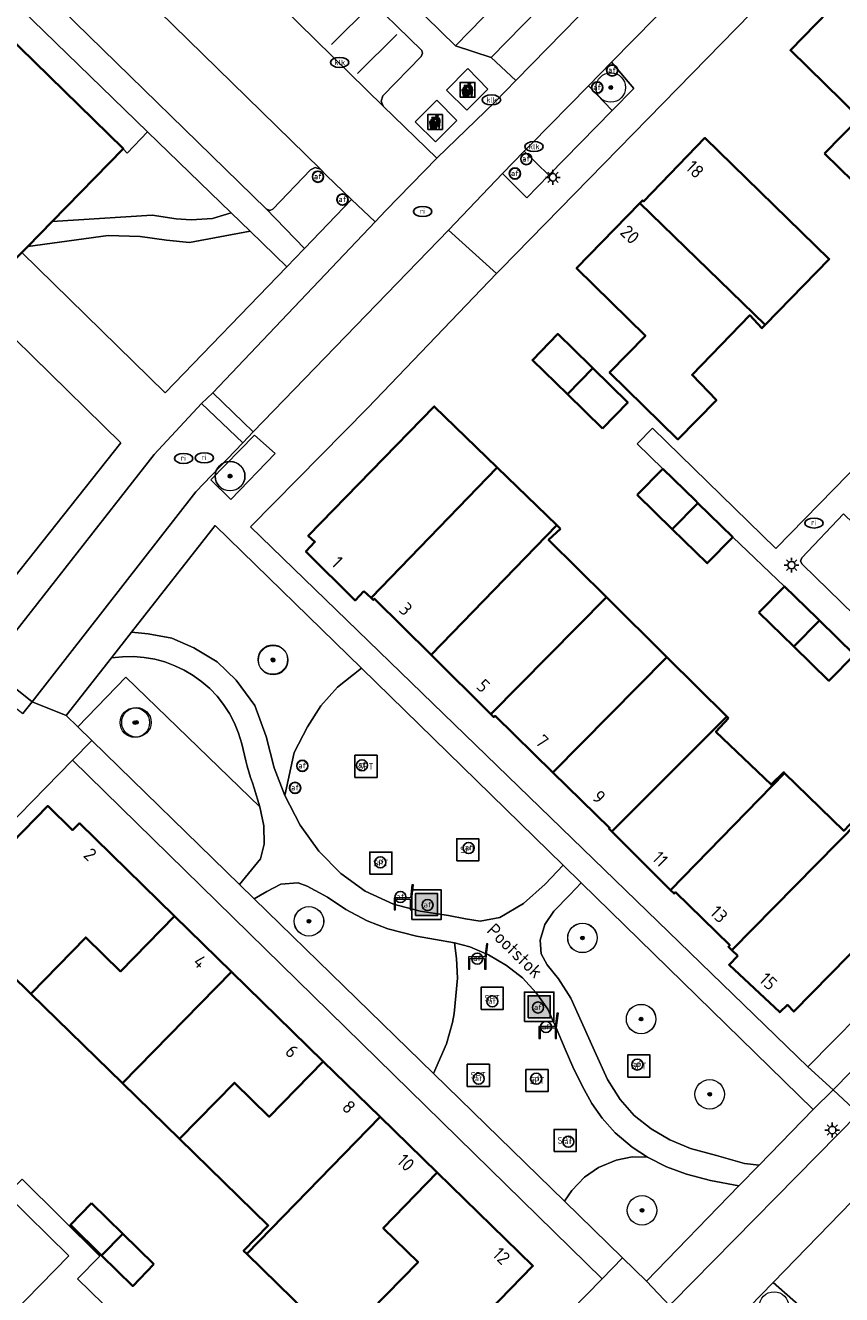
# Model space of a CAD drawing. Header units: metres. Extents: x 103671 to 105190, y 427150 to 429171.
# Tile 203 of 256: x 104110 to 104165, y 428185 to 428271. Entities that reach past the tile are written whole.
import ezdxf
from ezdxf.enums import TextEntityAlignment as Align

# ---------------------------------------------------------------- set-up
doc = ezdxf.new("R2010")
doc.units = ezdxf.units.M
for name, color, linetype, lineweight in [('B-WE-GR-BEPLANTING_CULTUUR_BODEMBEDEKKER-GV', 253, 'Continuous', 18), ('B-WE-GR-BEPLANTING_CULTUUR_HEESTERS-GV', 253, 'Continuous', 18), ('B-WE-GR-BEPLANTING_CULTUUR_VASTE PLANTENVAK-GV', 253, 'Continuous', 18), ('B-WE-GR-BOOM-S', 253, 'Continuous', 25), ('B-WE-IE-AFVAL APART PLAATS-S', 253, 'Continuous', 25), ('B-WE-IE-MEUBILAIR-S', 253, 'Continuous', 25), ('B-WE-IE-MEUBILAIR_WEGMEUBILAIR-S', 253, 'Continuous', 25), ('B-WE-IE-MEUBILAIR_WEGMEUBILAIR_AFVALBAK-S', 253, 'Continuous', 25), ('B-WE-OG-BEBOUWING-GV', 253, 'Continuous', 35), ('B-WE-OG-BEBOUWING-T18', 7, 'Continuous', 18), ('B-WE-OG-TERREIN_BEGROEID-GV', 253, 'Continuous', 18), ('B-WE-OG-TERREIN_ERF-GV', 253, 'Continuous', 18), ('B-WE-OG-TOPOGRAFIE-T18', 7, 'Continuous', 18), ('B-WE-VH-GESLOTENVERHARDING_BETON-GV', 253, 'Continuous', 18), ('B-WE-VH-GESLOTENVERHARDING_KUNSTSTOF-GV', 253, 'Continuous', 18), ('B-WE-VH-HALFVERHARDING_GRIND-GV', 253, 'Continuous', 18), ('B-WE-VH-OPENVERHARDING-GV', 253, 'Continuous', 18), ('B-WE-VH-OPENVERHARDING_BETONSTRAATSTEEN-GV', 253, 'Continuous', 18), ('B-WE-VH-OPENVERHARDING_TEGEL-GV', 253, 'Continuous', 18), ('B-WE-VW-MARKERING_PICTOGRAM-G', 253, 'Continuous', 18)]:
    doc.layers.add(name, color=color, linetype=linetype, lineweight=lineweight)
doc.styles.add('NLCS-ISO', font='NLCS-ISO.ttf')
doc.styles.add('NLCS-ISO-M500-T18', font='NLCS-ISO.ttf', dxfattribs={"height": 0.9})

# ---------------------------------------------------------------- blocks, each defined once
blk = doc.blocks.new('SIE-AFVAL APART PLAATS-SO')
h = blk.add_hatch(color=256)
h.dxf.hatch_style = 1
h.paths.add_polyline_path([(-0.09, 0.07), (-1.76, 0.07, 0.819081), (-1.79, -0.09), (-1.4, -2.19, 0.36153), (-1.37, -2.21), (-0.47, -2.21, 0.36153), (-0.44, -2.19), (-0.05, -0.09, 0.819081)])
h.paths.add_polyline_path([(-0.16, -0.1), (-0.2, -0.33), (-0.49, -0.33), (-0.47, -0.1)], flags=16)
h.paths.add_polyline_path([(-0.55, -0.1), (-0.58, -0.33), (-0.87, -0.33), (-0.87, -0.1)], flags=16)
h.paths.add_polyline_path([(-0.22, -0.42), (-0.27, -0.73), (-0.53, -0.73), (-0.5, -0.42)], flags=16)
h.paths.add_polyline_path([(-0.58, -0.42), (-0.61, -0.73), (-0.87, -0.73), (-0.87, -0.42)], flags=16)
h.paths.add_polyline_path([(-0.95, -0.1), (-0.95, -0.33), (-1.27, -0.33), (-1.29, -0.1)], flags=16)
h.paths.add_polyline_path([(-0.95, -0.42), (-0.95, -0.73), (-1.23, -0.73), (-1.26, -0.42)], flags=16)
h.paths.add_polyline_path([(-0.29, -0.83), (-0.34, -1.09), (-0.56, -1.09), (-0.54, -0.83)], flags=16)
h.paths.add_polyline_path([(-0.62, -0.83), (-0.65, -1.09), (-0.87, -1.09), (-0.87, -0.83)], flags=16)
h.paths.add_polyline_path([(-0.95, -0.83), (-0.95, -1.09), (-1.2, -1.09), (-1.22, -0.83)], flags=16)
h.paths.add_polyline_path([(-1.35, -0.33), (-1.64, -0.33), (-1.69, -0.1), (-1.37, -0.1)], flags=16)
h.paths.add_polyline_path([(-1.34, -0.42), (-1.31, -0.73), (-1.57, -0.73), (-1.63, -0.42)], flags=16)
h.paths.add_polyline_path([(-0.36, -1.18), (-0.41, -1.44), (-0.6, -1.44), (-0.57, -1.18)], flags=16)
h.paths.add_polyline_path([(-0.65, -1.18), (-0.68, -1.44), (-0.87, -1.44), (-0.87, -1.18)], flags=16)
h.paths.add_polyline_path([(-1.3, -0.83), (-1.28, -1.09), (-1.5, -1.09), (-1.55, -0.83)], flags=16)
h.paths.add_polyline_path([(-0.95, -1.18), (-0.95, -1.44), (-1.17, -1.44), (-1.19, -1.18)], flags=16)
h.paths.add_polyline_path([(-0.42, -1.53), (-0.47, -1.79), (-0.63, -1.79), (-0.6, -1.53)], flags=16)
h.paths.add_polyline_path([(-1.27, -1.18), (-1.25, -1.44), (-1.44, -1.44), (-1.49, -1.18)], flags=16)
h.paths.add_polyline_path([(-0.69, -1.53), (-0.71, -1.79), (-0.87, -1.79), (-0.87, -1.53)], flags=16)
h.paths.add_polyline_path([(-0.95, -1.53), (-0.95, -1.79), (-1.13, -1.79), (-1.16, -1.53)], flags=16)
h.paths.add_polyline_path([(-1.24, -1.53), (-1.22, -1.79), (-1.37, -1.79), (-1.42, -1.53)], flags=16)
h.paths.add_polyline_path([(-0.49, -1.89), (-0.53, -2.13), (-0.66, -2.13), (-0.64, -1.89)], flags=16)
h.paths.add_polyline_path([(-0.72, -1.89), (-0.74, -2.13), (-0.87, -2.13), (-0.87, -1.89)], flags=16)
h.paths.add_polyline_path([(-0.95, -1.89), (-0.95, -2.13), (-1.1, -2.13), (-1.12, -1.89)], flags=16)
h.paths.add_polyline_path([(-1.21, -1.89), (-1.18, -2.13), (-1.31, -2.13), (-1.35, -1.89)], flags=16)
h.paths.add_polyline_path([(-0.19, 0.78, -0.01173), (-0.3, 0.78, -0.148797), (-0.42, 1.03, -0.136076), (-0.69, 0.87), (-0.78, 0.85, -0.038293), (-1.14, 0.96), (-1.19, 0.81, -0.243822), (-1.56, 0.45, 0.344326), (-1, 0.22, -0.139345), (-0.6, 0.22, 0.618436), (-0.56, 0.27, -0.441494), (-0.47, 0.44, 0.309048)])
h.paths.add_polyline_path([(-0.49, 0.51, 0.351556), (-0.64, 0.31, 0.121061), (-1.02, 0.29, -0.288745), (-1.45, 0.42, 0.203599), (-1.12, 0.79), (-1.09, 0.87, 0.083075), (-0.28, 0.71, -0.242261)], flags=16)
h.paths.add_polyline_path([(-0.4, 0.79, -0.023345), (-0.63, 0.82, 0.07081), (-0.46, 0.9, 0.059965)], flags=16)
h.paths.add_polyline_path([(1.12, 1.48), (-1.07, 1.48, 0.860559), (-1.08, 1.42), (0.29, 1, -0.146703), (0.53, 0.28, 0.421968), (0.56, 0.25), (1.6, 0.31, 0.450293), (1.63, 0.34, 0.122241)])
h.paths.add_polyline_path([(0.26, 1.93, 1), (1.07, 1.93, 1)])
h.paths.add_polyline_path([(1.65, 0.15, 0.429303), (1.62, 0.18), (0.55, 0.23, 0.38429), (0.51, 0.2), (0.16, -2.16, 0.83726), (0.22, -2.18), (0.99, -0.78, -0.688204), (1.05, -0.78), (1.36, -2.14, 0.84934), (1.42, -2.14)])
for p, q in [((-0.09, 0.07), (-1.76, 0.07)), ((-1.4, -2.19), (-1.79, -0.09)), ((-1.37, -0.1), (-1.69, -0.1)), ((-1.64, -0.33), (-1.69, -0.1)), ((-1.64, -0.33), (-1.35, -0.33)), ((-1.63, -0.42), (-1.34, -0.42)), ((-1.57, -0.73), (-1.63, -0.42)), ((-1.57, -0.73), (-1.31, -0.73)), ((-1.55, -0.83), (-1.3, -0.83)), ((-1.5, -1.09), (-1.55, -0.83)), ((-1.5, -1.09), (-1.28, -1.09)), ((-1.49, -1.18), (-1.27, -1.18)), ((-1.44, -1.44), (-1.49, -1.18)), ((-1.44, -1.44), (-1.25, -1.44)), ((-1.42, -1.53), (-1.24, -1.53)), ((-1.37, -1.79), (-1.42, -1.53)), ((-1.37, -1.79), (-1.22, -1.79)), ((-1.37, -2.21), (-0.47, -2.21)), ((-1.31, -2.13), (-1.35, -1.89)), ((-1.35, -1.89), (-1.21, -1.89)), ((-1.31, -2.13), (-1.18, -2.13)), ((-0.95, -0.1), (-1.29, -0.1)), ((-1.27, -0.33), (-0.95, -0.33)), ((-1.26, -0.42), (-0.95, -0.42)), ((-1.23, -0.73), (-0.95, -0.73)), ((-1.22, -0.83), (-0.95, -0.83)), ((-1.2, -1.09), (-0.95, -1.09)), ((-1.19, -1.18), (-0.95, -1.18)), ((-1.17, -1.44), (-0.95, -1.44)), ((-1.16, -1.53), (-0.95, -1.53)), ((-1.13, -1.79), (-0.95, -1.79)), ((-1.12, -1.89), (-0.95, -1.89)), ((-1.1, -2.13), (-0.95, -2.13)), ((-0.95, -0.1), (-0.95, -0.33)), ((-0.95, -0.42), (-0.95, -0.73)), ((-0.95, -0.83), (-0.95, -1.09)), ((-0.95, -1.18), (-0.95, -1.44)), ((-0.95, -1.53), (-0.95, -1.79)), ((-0.95, -1.89), (-0.95, -2.13)), ((-0.87, -0.1), (-0.87, -0.33)), ((-0.55, -0.1), (-0.87, -0.1)), ((-0.87, -0.33), (-0.58, -0.33)), ((-0.87, -0.42), (-0.87, -0.73)), ((-0.87, -0.42), (-0.58, -0.42)), ((-0.87, -0.73), (-0.61, -0.73)), ((-0.87, -0.83), (-0.62, -0.83)), ((-0.87, -0.83), (-0.87, -1.09)), ((-0.87, -1.09), (-0.65, -1.09)), ((-0.87, -1.18), (-0.65, -1.18)), ((-0.87, -1.18), (-0.87, -1.44)), ((-0.87, -1.44), (-0.68, -1.44)), ((-0.87, -1.53), (-0.69, -1.53)), ((-0.87, -1.53), (-0.87, -1.79)), ((-0.87, -1.79), (-0.71, -1.79)), ((-0.87, -1.89), (-0.87, -2.13)), ((-0.87, -1.89), (-0.72, -1.89)), ((-0.87, -2.13), (-0.74, -2.13)), ((-0.66, -2.13), (-0.53, -2.13)), ((-0.64, -1.89), (-0.49, -1.89)), ((-0.63, -1.79), (-0.47, -1.79)), ((-0.6, -1.44), (-0.41, -1.44)), ((-0.6, -1.53), (-0.42, -1.53)), ((-0.57, -1.18), (-0.36, -1.18)), ((-0.56, -1.09), (-0.34, -1.09)), ((-0.54, -0.83), (-0.29, -0.83)), ((-0.53, -0.73), (-0.27, -0.73)), ((-0.53, -2.13), (-0.49, -1.89)), ((-0.5, -0.42), (-0.22, -0.42)), ((-0.49, -0.33), (-0.2, -0.33)), ((-0.16, -0.1), (-0.47, -0.1)), ((-0.47, -1.79), (-0.42, -1.53)), ((-0.44, -2.19), (-0.05, -0.09)), ((-0.41, -1.44), (-0.36, -1.18)), ((-0.34, -1.09), (-0.29, -0.83)), ((-0.27, -0.73), (-0.22, -0.42)), ((-0.2, -0.33), (-0.16, -0.1))]:
    blk.add_line(p, q)
blk.add_lwpolyline([(-2.5, -2.51), (2.5, -2.51), (2.5, 2.49), (-2.5, 2.49)], close=True)
for points in [[(-0.78, 0.85, -0.038293), (-1.14, 0.96), (-1.19, 0.81, -0.243822), (-1.56, 0.45, 0.344326), (-1, 0.22, -0.139345), (-0.6, 0.22, 0.618436), (-0.56, 0.27, -0.441494), (-0.47, 0.44, 0.309048), (-0.19, 0.78, -0.01173), (-0.3, 0.78, -0.01173)], [(-0.78, 0.85), (-0.69, 0.87, 0.136076), (-0.42, 1.03, 0.156405), (-0.29, 0.77)], [(-0.78, 0.85), (-0.69, 0.87, 0.136076), (-0.42, 1.03, 0.148797), (-0.3, 0.78, 0.148797)], [(-0.63, 0.82, 0.07081), (-0.46, 0.9, 0.059965), (-0.4, 0.79, 0.059965)], [(-0.4, 0.79, -0.023345), (-0.63, 0.82)]]:
    blk.add_lwpolyline(points, format="xyb")
for points in [[(-1.09, 0.87), (-1.12, 0.79, -0.203599), (-1.45, 0.42, 0.288745), (-1.02, 0.29, -0.121061), (-0.64, 0.31, -0.351556), (-0.49, 0.51, 0.242261), (-0.28, 0.71, -0.083075)], [(-1.07, 1.48), (1.12, 1.48, -0.122241), (1.63, 0.34, -0.450293), (1.6, 0.31), (0.56, 0.25, -0.421968), (0.53, 0.28, 0.146703), (0.29, 1), (-1.08, 1.42, -0.860559)], [(0.55, 0.23), (1.62, 0.18, -0.429303), (1.65, 0.15), (1.42, -2.14, -0.84934), (1.36, -2.14), (1.05, -0.78, 0.688204), (0.99, -0.78), (0.22, -2.18, -0.83726), (0.16, -2.16), (0.51, 0.2, -0.38429)]]:
    blk.add_lwpolyline(points, format="xyb", close=True)
for points in [[(-1.35, -0.33), (-1.37, -0.1)], [(-1.31, -0.73), (-1.34, -0.42)], [(-1.28, -1.09), (-1.3, -0.83)], [(-1.27, -0.33), (-1.29, -0.1)], [(-1.25, -1.44), (-1.27, -1.18)], [(-1.23, -0.73), (-1.26, -0.42)], [(-1.22, -1.79), (-1.24, -1.53)], [(-1.2, -1.09), (-1.22, -0.83)], [(-1.18, -2.13), (-1.21, -1.89)], [(-1.17, -1.44), (-1.19, -1.18)], [(-1.18, -2.22), (-1.18, -2.21)], [(-1.13, -1.79), (-1.16, -1.53)], [(-1.1, -2.13), (-1.12, -1.89)], [(-0.74, -2.13), (-0.72, -1.89)], [(-0.71, -1.79), (-0.69, -1.53)], [(-0.68, -1.44), (-0.65, -1.18)], [(-0.66, -2.13), (-0.64, -1.89)], [(-0.65, -1.09), (-0.62, -0.83)], [(-0.63, -1.79), (-0.6, -1.53)], [(-0.61, -0.73), (-0.58, -0.42)], [(-0.6, -1.44), (-0.57, -1.18)], [(-0.58, -0.33), (-0.55, -0.1)], [(-0.56, -1.09), (-0.54, -0.83)], [(-0.53, -0.73), (-0.5, -0.42)], [(-0.49, -0.33), (-0.47, -0.1)]]:
    blk.add_lwpolyline(points)
blk.add_circle((0.66, 1.93), 0.401)
for centre, radius, start, end in [((-1.76, -0.01), 0.0869, 90, 247.281), ((-0.09, -0.01), 0.0869, 292.719, 90), ((-1.37, -2.18), 0.0318, 190.4943, 270), ((-0.47, -2.18), 0.0318, 270, 349.5057)]:
    blk.add_arc(centre, radius, start, end)
blk = doc.blocks.new('SIE-WEG_AFVALBAK-SO')
h = blk.add_hatch(color=256)
h.dxf.hatch_style = 1
h.paths.add_polyline_path([(-1.5, -1.5), (1.5, -1.5), (1.5, 1.5), (-1.5, 1.5)])
for points in [[(-2, -2), (2, -2), (2, 2), (-2, 2)], [(-1.5, -1.5), (1.5, -1.5), (1.5, 1.5), (-1.5, 1.5)]]:
    blk.add_lwpolyline(points, close=True)
blk = doc.blocks.new('SIE-MEUBILAIR_PAAL_LICHTMAST-SO')
for points in [[(-0.62, 0), (-1, 0)], [(-0.71, 0.71), (-0.44, 0.44)], [(0, 1), (0, 0.62)], [(0.44, 0.44), (0.71, 0.71)], [(1, 0), (0.62, 0)], [(-0.71, -0.71), (-0.44, -0.44)], [(0, -0.62), (0, -1)], [(0.44, -0.44), (0.71, -0.71)]]:
    blk.add_lwpolyline(points)
blk.add_circle((0, 0), 0.5)
blk = doc.blocks.new('SIE-MEUBILAIR_PAAL_AFSLUITPAAL-SO')
blk.add_circle((0, 0), 0.75)
at = {"style": 'NLCS-ISO'}
blk.add_text('af', height=0.75, dxfattribs=at).set_placement((0, 0.05), align=Align.MIDDLE_CENTER)
blk = doc.blocks.new('SIE-MEUBILAIR_PUT_KOLK-SO')
blk.add_ellipse((0, 0), major_axis=(1.25, 0), ratio=0.54)
at = {"style": 'NLCS-ISO'}
blk.add_text('klk', height=0.75, dxfattribs=at).set_placement((0.03, 0), align=Align.MIDDLE_CENTER)
blk = doc.blocks.new('SIE-MEUBILAIR_PUT_RIOOLPUT-SO')
blk.add_ellipse((0, 0), major_axis=(1.25, 0), ratio=0.54)
at = {"style": 'NLCS-ISO'}
blk.add_text('ri', height=0.75, dxfattribs=at).set_placement((-0.04, 0.07), align=Align.MIDDLE_CENTER)
blk = doc.blocks.new('SIE-WEG_SPEELTOESTEL-SO')
at = {"flags": 128}
blk.add_lwpolyline([(-3.75, -3.75), (3.75, -3.75), (3.75, 3.75), (-3.75, 3.75)], close=True, dxfattribs=at)
at = {"style": 'NLCS-ISO'}
blk.add_text('SPT', height=2.25, dxfattribs=at).set_placement((0, 0), align=Align.MIDDLE_CENTER)
blk = doc.blocks.new('SIE-WEG_ZITBANK-SO')
at = {"color": 0, "linetype": 'ByBlock', "lineweight": 18}
blk.add_lwpolyline([(-0.91, -1.63), (-0.91, -0.2), (1.09, -0.2), (1.09, -1.63), (1.29, -1.63), (1.29, -0.21), (1.54, 1.78), (1.33, 1.78), (1.11, 0), (-1.11, 0), (-1.11, -1.63)], close=True, dxfattribs=at)
blk = doc.blocks.new('SGR-BOOM_GBKN-SO')
at = {"linetype": 'ByBlock', "lineweight": 18}
h = blk.add_hatch(color=0, dxfattribs=at)
h.dxf.hatch_style = 1
edge = h.paths.add_edge_path()
edge.add_arc((0, 0), 0.25, 0, 360)
at = {"color": 0, "linetype": 'ByBlock', "lineweight": 18}
for radius in [2, 0.25]:
    blk.add_circle((0, 0), radius, dxfattribs=at)
at = {"color": 0, "linetype": 'ByBlock', "lineweight": 18, "style": 'NLCS-ISO'}
blk.add_attdef('SOORT', (2.5, 0), '', height=1.5, dxfattribs=at)

msp = doc.modelspace()

# ---------------------------------------------------------------- linework, layer by layer
at = {"layer": 'B-WE-GR-BEPLANTING_CULTUUR_BODEMBEDEKKER-GV', "flags": 128}
msp.add_lwpolyline([(104097.218, 428281.34), (104116.28, 428262.702), (104116.272, 428262.693), (104116.557, 428262.401), (104117.936, 428263.847), (104098.445, 428282.767), (104098.304, 428282.597), (104098.377, 428282.522)], close=True, dxfattribs=at)
at = {"layer": 'B-WE-GR-BEPLANTING_CULTUUR_HEESTERS-GV', "flags": 128}
msp.add_lwpolyline([(104131.76, 428259.263), (104130.039, 428260.913), (104129.665, 428261.302), (104129.295, 428261.43), (104128.978, 428261.273), (104126.418, 428258.6), (104126.221, 428258.515), (104125.975, 428258.616), (104128.579, 428255.94)], close=True, dxfattribs=at)
at = {"layer": 'B-WE-GR-BEPLANTING_CULTUUR_VASTE PLANTENVAK-GV', "flags": 128}
for points in [[(104149.396, 428268.567), (104147.829, 428266.968), (104149.436, 428265.3), (104150.901, 428266.777)], [(104142.005, 428261.01), (104143.643, 428259.358), (104145.142, 428260.911), (104143.478, 428262.524)], [(104122.228, 428240.245), (104123.583, 428238.919), (104126.588, 428242.023), (104125.194, 428243.279)], [(104124.172, 428212.809), (104125.582, 428214.545), (104125.841, 428215.54), (104125.811, 428216.785), (104125.535, 428218.084), (104116.457, 428226.866), (104113.203, 428223.496), (104114.145, 428222.578)], [(104166.952, 428198.119), (104167.703, 428198.85), (104182.87, 428214.452), (104181.295, 428216.064), (104164.43, 428198.879), (104166.154, 428197.291)], [(104152.301, 428177.529), (104153.953, 428175.908), (104162.077, 428184.311), (104160.354, 428185.816), (104154.784, 428180.075), (104154.048, 428179.34)]]:
    msp.add_lwpolyline(points, close=True, dxfattribs=at)
at = {"layer": 'B-WE-OG-BEBOUWING-GV', "flags": 128}
for points in [[(104109.813, 428256.072), (104111.451, 428257.752), (104116.272, 428262.693), (104116.28, 428262.702), (104097.218, 428281.34), (104093.287, 428285.184), (104091.86, 428283.721), (104076.541, 428268.018), (104099.56, 428245.562), (104104.081, 428250.197), (104106.248, 428252.418), (104109.412, 428255.661)], [(104163.844, 428262.375), (104166.758, 428259.535), (104169.116, 428261.976), (104169.947, 428261.154), (104174.167, 428265.418), (104175.045, 428264.575), (104175.228, 428264.762), (104165.863, 428273.842), (104161.529, 428269.372), (104166.208, 428264.795)], [(104151.325, 428259.009), (104159.821, 428250.751), (104164.169, 428255.211), (104155.728, 428263.435), (104151.565, 428259.122), (104151.498, 428259.187)], [(104159.821, 428250.751), (104151.325, 428259.009), (104147.03, 428254.59), (104151.7, 428250.02), (104149.265, 428247.532), (104153.906, 428242.99), (104156.517, 428245.644), (104154.865, 428247.359), (104158.768, 428251.41), (104159.595, 428250.519)], [(104148.129, 428247.819), (104147.965, 428247.98), (104145.756, 428250.137), (104144.03, 428248.369), (104146.404, 428246.052)], [(104148.777, 428243.734), (104150.503, 428245.501), (104148.129, 428247.819), (104146.404, 428246.052)], [(104132.6, 428232.701), (104133.088, 428232.246), (104141.65, 428241.081), (104137.376, 428245.224), (104128.827, 428236.458), (104129.279, 428236.036), (104128.67, 428235.376), (104132.009, 428232.07)], [(104137.167, 428228.374), (104145.69, 428237.165), (104141.65, 428241.081), (104133.088, 428232.246), (104133.237, 428232.106), (104133.323, 428232.186)], [(104151.148, 428239.224), (104153.522, 428236.907), (104155.248, 428238.674), (104155.083, 428238.835), (104152.874, 428240.992)], [(104153.522, 428236.907), (104155.895, 428234.589), (104157.621, 428236.356), (104155.248, 428238.674)], [(104145.948, 428236.915), (104145.69, 428237.165), (104137.167, 428228.374), (104141.215, 428224.36), (104149.058, 428232.28), (104145.125, 428236.175)], [(104153.155, 428228.222), (104149.058, 428232.28), (104141.215, 428224.36), (104141.414, 428224.162), (104141.502, 428224.239), (104145.418, 428220.409)], [(104159.401, 428231.254), (104161.774, 428228.936), (104163.5, 428230.703), (104163.335, 428230.864), (104161.126, 428233.021)], [(104161.774, 428228.936), (104164.148, 428226.618), (104165.873, 428228.386), (104163.5, 428230.703)], [(104153.155, 428228.222), (104145.418, 428220.409), (104149.278, 428216.633), (104149.238, 428216.586), (104149.42, 428216.404), (104157.211, 428224.205)], [(104157.338, 428224.08), (104157.211, 428224.205), (104149.42, 428216.404), (104153.409, 428212.421), (104161.135, 428220.364), (104161.078, 428220.419), (104160.22, 428219.578), (104156.481, 428223.17)], [(104165.977, 428217.302), (104165.152, 428216.456), (104161.135, 428220.364), (104153.409, 428212.421), (104153.64, 428212.19), (104153.74, 428212.282), (104157.419, 428208.685), (104157.326, 428208.583), (104157.561, 428208.352), (104166.177, 428217.105)], [(104110.016, 428205.406), (104113.741, 428209.22), (104116.102, 428206.914), (104119.759, 428210.661), (104113.304, 428216.96), (104112.849, 428216.494), (104111.164, 428218.14), (104107.852, 428214.742), (104107.773, 428214.819), (104104.163, 428211.12), (104105.926, 428209.4)], [(104157.955, 428207.964), (104157.376, 428207.368), (104160.805, 428204.148), (104161.333, 428204.643), (104161.753, 428204.195), (104170.376, 428212.969), (104166.177, 428217.105), (104157.561, 428208.352)], [(104116.238, 428199.33), (104123.622, 428206.892), (104119.759, 428210.661), (104116.102, 428206.914), (104113.741, 428209.22), (104110.016, 428205.406)], [(104123.622, 428206.892), (104116.238, 428199.33), (104120.104, 428195.555), (104123.828, 428199.368), (104126.189, 428197.062), (104129.85, 428200.814)], [(104123.828, 428199.368), (104120.104, 428195.555), (104126.112, 428189.688), (104124.439, 428187.976), (104124.654, 428187.767), (104133.713, 428197.044), (104129.85, 428200.814), (104126.189, 428197.062)], [(104136.276, 428187.21), (104133.915, 428189.516), (104137.579, 428193.271), (104133.713, 428197.044), (104124.654, 428187.767), (104130.881, 428181.685)], [(104132.734, 428183.217), (104138.409, 428177.679), (104141.994, 428181.352), (104140.26, 428183.045), (104144.064, 428186.943), (104137.579, 428193.271), (104133.915, 428189.516), (104136.276, 428187.21), (104130.881, 428181.685), (104131.071, 428181.5)], [(104114.129, 428191.192), (104112.692, 428189.721), (104114.81, 428187.652), (104116.247, 428189.124)], [(104118.365, 428187.055), (104116.247, 428189.124), (104114.81, 428187.652), (104116.927, 428185.584)]]:
    msp.add_lwpolyline(points, close=True, dxfattribs=at)
at = {"layer": 'B-WE-OG-TERREIN_BEGROEID-GV', "flags": 128}
for points in [[(104111.451, 428257.752), (104118.234, 428258.197), (104119.865, 428257.944), (104120.895, 428257.88), (104122.343, 428257.973), (104123.597, 428258.352), (104117.936, 428263.847), (104116.557, 428262.401), (104116.272, 428262.693)], [(104115.256, 428256.809), (104109.813, 428256.072), (104109.412, 428255.661), (104119.134, 428246.15), (104127.368, 428254.683), (104124.88, 428257.112), (104120.766, 428256.349), (104119.208, 428256.497), (104117.439, 428256.752)], [(104105.705, 428250.38), (104104.934, 428249.05), (104103.397, 428245.426), (104102.947, 428243.719), (104102.898, 428242.12), (104103.24, 428236.925), (104103.36, 428236.15), (104103.537, 428235.578), (104103.998, 428235.042), (104104.882, 428234.602), (104108.339, 428232.945), (104116.122, 428242.758), (104106.507, 428252.165)], [(104127.237, 428218.839), (104127.87, 428221.761), (104128.772, 428223.492), (104129.682, 428224.933), (104130.82, 428226.195), (104132.429, 428227.475), (104122.519, 428237.145), (104116.845, 428229.91), (104117.965, 428229.801), (104119.584, 428229.502), (104121.075, 428228.859), (104122.646, 428227.912), (104123.95, 428226.656), (104125.207, 428224.935), (104125.971, 428222.837), (104126.513, 428220.725)], [(104138.755, 428208.863), (104136.182, 428209.294), (104134.216, 428209.805), (104132.833, 428210.351), (104131.384, 428211.111), (104130.143, 428211.949), (104128.762, 428212.697), (104128.138, 428212.911), (104128.113, 428212.91), (104126.964, 428212.831), (104126.025, 428212.337), (104125.17, 428211.836), (104137.331, 428199.987), (104138.207, 428202.016), (104138.619, 428203.455), (104138.725, 428204.067), (104138.954, 428206.464), (104138.89, 428207.783)], [(104151.765, 428185.923), (104158.04, 428192.373), (104156.113, 428192.74), (104154.487, 428193.162), (104153.135, 428193.671), (104151.843, 428194.327), (104150.807, 428194.332), (104149.708, 428194.109), (104148.524, 428193.616), (104147.573, 428192.965), (104146.715, 428192.069), (104146.219, 428191.327), (104150.151, 428187.496)]]:
    msp.add_lwpolyline(points, close=True, dxfattribs=at)
for points in [[(104115.484, 428228.172), (104115.481, 428228.169), (104112.417, 428224.262)], [(104112.417, 428224.262), (104113.203, 428223.496), (104116.457, 428226.866), (104125.535, 428218.084), (104125.171, 428219.331)]]:
    msp.add_lwpolyline(points, dxfattribs=at)
at = {"layer": 'B-WE-OG-TERREIN_BEGROEID-GV'}
for points in [[(104124.328, 428222.35, 0.387312), (104115.484, 428228.172)], [(104125.171, 428219.331, -0.038168), (104124.328, 428222.35)]]:
    msp.add_lwpolyline(points, format="xyb", dxfattribs=at)
at = {"layer": 'B-WE-OG-TERREIN_ERF-GV', "flags": 128}
for points in [[(104122.504, 428285.663), (104139.004, 428302.524), (104140.04, 428302.46), (104140.086, 428301.456), (104123.574, 428284.602), (104138.823, 428269.684), (104194.383, 428326.58), (104179.172, 428341.474), (104162.323, 428324.254), (104161.241, 428325.258), (104189.133, 428353.823), (104173.819, 428368.776), (104107.227, 428300.588)], [(104166.758, 428259.535), (104163.844, 428262.375), (104166.208, 428264.795), (104161.529, 428269.372), (104165.863, 428273.842), (104170.241, 428278.357), (104174.933, 428273.767), (104177.307, 428276.182), (104181.965, 428271.659), (104175.228, 428264.762), (104175.045, 428264.575), (104174.167, 428265.418), (104169.947, 428261.154), (104169.116, 428261.976)], [(104159.821, 428250.751), (104159.595, 428250.519), (104158.768, 428251.41), (104154.865, 428247.359), (104156.517, 428245.644), (104153.906, 428242.99), (104149.265, 428247.532), (104151.7, 428250.02), (104147.03, 428254.59), (104151.325, 428259.009), (104151.498, 428259.187), (104151.565, 428259.122), (104155.728, 428263.435), (104164.169, 428255.211)], [(104147.965, 428247.98), (104148.129, 428247.819), (104150.503, 428245.501), (104148.777, 428243.734), (104146.404, 428246.052), (104144.03, 428248.369), (104145.756, 428250.137)], [(104148.762, 428186.07), (104112.831, 428221.23), (104048.736, 428155.581), (104047.938, 428154.764), (104081.375, 428122.133), (104081.952, 428122.724), (104114.024, 428155.546), (104117.152, 428158.097), (104116.165, 428159.063), (104101.174, 428173.728), (104077.865, 428149.891), (104076.783, 428151.006), (104112.598, 428187.633), (104108.371, 428191.778), (104109.427, 428192.826), (104114.694, 428187.598), (104113.186, 428186.07), (104130.601, 428169.106), (104138.021, 428175.099)], [(104112.692, 428189.721), (104114.129, 428191.192), (104116.247, 428189.124), (104118.365, 428187.055), (104116.927, 428185.584), (104114.81, 428187.652)]]:
    msp.add_lwpolyline(points, close=True, dxfattribs=at)
for points in [[(104160.858, 428273.941), (104141.888, 428254.531), (104141.596, 428254.227), (104132.862, 428245.139), (104124.91, 428237.069), (104162.724, 428200.44), (104178.24, 428216.17)], [(104165.873, 428228.386), (104164.148, 428226.618), (104161.774, 428228.936), (104159.401, 428231.254), (104161.126, 428233.021), (104157.621, 428236.356), (104155.895, 428234.589), (104153.522, 428236.907), (104151.148, 428239.224), (104152.874, 428240.992), (104151.137, 428242.688), (104152.181, 428243.757), (104160.55, 428235.585), (104172.289, 428247.607)], [(104170.376, 428212.969), (104161.753, 428204.195), (104161.333, 428204.643), (104160.805, 428204.148), (104157.376, 428207.368), (104157.955, 428207.964), (104157.561, 428208.352), (104157.326, 428208.583), (104157.419, 428208.685), (104153.74, 428212.282), (104153.64, 428212.19), (104153.409, 428212.421), (104149.42, 428216.404), (104149.238, 428216.586), (104149.278, 428216.633), (104145.418, 428220.409), (104141.502, 428224.239), (104141.414, 428224.162), (104141.215, 428224.36), (104137.167, 428228.374), (104133.323, 428232.186), (104133.237, 428232.106), (104133.088, 428232.246), (104132.6, 428232.701), (104132.009, 428232.07), (104128.67, 428235.376), (104129.279, 428236.036), (104128.827, 428236.458), (104137.376, 428245.224), (104141.65, 428241.081), (104145.69, 428237.165), (104145.948, 428236.915), (104145.125, 428236.175), (104149.058, 428232.28), (104153.155, 428228.222), (104157.211, 428224.205), (104157.338, 428224.08), (104156.481, 428223.17), (104160.22, 428219.578), (104161.078, 428220.419), (104161.135, 428220.364), (104165.152, 428216.456)], [(104130.881, 428181.685), (104124.654, 428187.767), (104124.439, 428187.976), (104126.112, 428189.688), (104120.104, 428195.555), (104116.238, 428199.33), (104110.016, 428205.406), (104105.926, 428209.4), (104104.163, 428211.12), (104107.773, 428214.819), (104107.852, 428214.742), (104111.164, 428218.14), (104112.849, 428216.494), (104113.304, 428216.96), (104119.759, 428210.661), (104123.622, 428206.892), (104129.85, 428200.814), (104133.713, 428197.044), (104137.579, 428193.271), (104144.064, 428186.943), (104140.26, 428183.045)]]:
    msp.add_lwpolyline(points, dxfattribs=at)
at = {"layer": 'B-WE-VH-GESLOTENVERHARDING_BETON-GV', "flags": 128}
for points in [[(104138.197, 428266.666), (104139.577, 428265.311), (104141.013, 428266.739), (104139.646, 428268.147)], [(104138.906, 428264.601), (104137.544, 428265.991), (104136.083, 428264.53), (104137.452, 428263.169)]]:
    msp.add_lwpolyline(points, close=True, dxfattribs=at)
at = {"layer": 'B-WE-VH-GESLOTENVERHARDING_KUNSTSTOF-GV', "flags": 128}
for points in [[(104132.429, 428227.475), (104130.82, 428226.195), (104129.682, 428224.933), (104128.772, 428223.492), (104127.87, 428221.761), (104127.237, 428218.839), (104128.285, 428216.822), (104129.542, 428215.079), (104131.038, 428213.556), (104132.686, 428212.358), (104134.612, 428211.473), (104136.41, 428211.003), (104138.338, 428210.712), (104139.505, 428210.475), (104140.496, 428210.317), (104141.821, 428210.574), (104143.433, 428211.511), (104144.898, 428212.826), (104146.108, 428214.127)], [(104147.332, 428212.932), (104146.569, 428212.104), (104145.479, 428210.999), (104144.864, 428210.106), (104144.561, 428209.025), (104144.629, 428208.111), (104145.033, 428207.368), (104145.801, 428206.421), (104146.634, 428205.093), (104147.367, 428203.507), (104148.245, 428201.532), (104149.129, 428199.595), (104149.992, 428198.234), (104150.943, 428197.148), (104152.079, 428196.249), (104153.35, 428195.495), (104154.763, 428194.909), (104156.524, 428194.435), (104158.426, 428193.882), (104159.416, 428193.788), (104163.086, 428197.56)], [(104146.219, 428191.327), (104146.715, 428192.069), (104147.573, 428192.965), (104148.524, 428193.616), (104149.708, 428194.109), (104150.807, 428194.332), (104151.843, 428194.327), (104150.803, 428195.009), (104149.648, 428195.979), (104148.753, 428196.954), (104148.066, 428197.958), (104147.403, 428199.153), (104146.78, 428200.435), (104146.248, 428201.636), (104145.641, 428203.088), (104145.076, 428204.358), (104144.298, 428205.463), (104143.359, 428206.474), (104142.277, 428207.318), (104141.061, 428208.033), (104139.778, 428208.586), (104138.755, 428208.863), (104138.89, 428207.783), (104138.954, 428206.464), (104138.725, 428204.067), (104138.619, 428203.455), (104138.207, 428202.016), (104137.331, 428199.987)]]:
    msp.add_lwpolyline(points, close=True, dxfattribs=at)
at = {"layer": 'B-WE-VH-HALFVERHARDING_GRIND-GV', "flags": 128}
msp.add_lwpolyline([(104109.813, 428256.072), (104115.256, 428256.809), (104117.439, 428256.752), (104119.208, 428256.497), (104120.766, 428256.349), (104124.88, 428257.112), (104123.597, 428258.352), (104122.343, 428257.973), (104120.895, 428257.88), (104119.865, 428257.944), (104118.234, 428258.197), (104111.451, 428257.752)], close=True, dxfattribs=at)
for points in [[(104158.04, 428192.373), (104159.416, 428193.788), (104158.426, 428193.882), (104156.524, 428194.435), (104154.763, 428194.909), (104153.35, 428195.495), (104152.079, 428196.249), (104150.943, 428197.148), (104149.992, 428198.234), (104149.129, 428199.595), (104148.245, 428201.532), (104147.367, 428203.507), (104146.634, 428205.093), (104145.801, 428206.421), (104145.033, 428207.368), (104144.629, 428208.111), (104144.561, 428209.025), (104144.864, 428210.106), (104145.479, 428210.999), (104146.569, 428212.104), (104147.332, 428212.932), (104146.108, 428214.127), (104144.898, 428212.826), (104143.433, 428211.511), (104141.821, 428210.574), (104140.496, 428210.317), (104139.505, 428210.475), (104138.338, 428210.712), (104136.41, 428211.003), (104134.612, 428211.473), (104132.686, 428212.358), (104131.038, 428213.556), (104129.542, 428215.079), (104128.285, 428216.822), (104127.237, 428218.839), (104126.513, 428220.725), (104125.971, 428222.837), (104125.207, 428224.935), (104123.95, 428226.656), (104122.646, 428227.912), (104121.075, 428228.859), (104119.584, 428229.502), (104117.965, 428229.801), (104116.845, 428229.91), (104115.484, 428228.172)], [(104125.171, 428219.331), (104125.535, 428218.084), (104125.811, 428216.785), (104125.841, 428215.54), (104125.582, 428214.545), (104124.172, 428212.809), (104125.17, 428211.836), (104126.025, 428212.337), (104126.964, 428212.831), (104128.113, 428212.91), (104128.138, 428212.911), (104128.762, 428212.697), (104130.143, 428211.949), (104131.384, 428211.111), (104132.833, 428210.351), (104134.216, 428209.805), (104136.182, 428209.294), (104138.755, 428208.863), (104139.778, 428208.586), (104141.061, 428208.033), (104142.277, 428207.318), (104143.359, 428206.474), (104144.298, 428205.463), (104145.076, 428204.358), (104145.641, 428203.088), (104146.248, 428201.636), (104146.78, 428200.435), (104147.403, 428199.153), (104148.066, 428197.958), (104148.753, 428196.954), (104149.648, 428195.979), (104150.803, 428195.009), (104151.843, 428194.327), (104153.135, 428193.671), (104154.487, 428193.162), (104156.113, 428192.74), (104158.04, 428192.373)]]:
    msp.add_lwpolyline(points, dxfattribs=at)
at = {"layer": 'B-WE-VH-HALFVERHARDING_GRIND-GV'}
for points in [[(104115.484, 428228.172, -0.387312), (104124.328, 428222.35)], [(104124.328, 428222.35, 0.038168), (104125.171, 428219.331)]]:
    msp.add_lwpolyline(points, format="xyb", dxfattribs=at)
at = {"layer": 'B-WE-VH-OPENVERHARDING-GV', "flags": 128}
for points in [[(104134.089, 428258.501), (104137.558, 428262.046), (104133.919, 428265.588), (104118.934, 428280.268), (104118.281, 428280.874), (104103.242, 428295.578), (104102.93, 428295.89), (104098.73, 428291.517), (104102.527, 428287.818), (104114.056, 428276.584), (104114.689, 428275.955), (104129.665, 428261.302), (104130.039, 428260.913), (104131.76, 428259.263), (104133.365, 428257.739)], [(104149.825, 428277.686), (104141.241, 428268.894), (104142.905, 428267.32), (104151.438, 428276.056)], [(104139.577, 428265.311), (104138.197, 428266.666), (104139.646, 428268.147), (104141.013, 428266.739)], [(104147.829, 428266.968), (104143.925, 428262.983), (104143.478, 428262.524), (104145.142, 428260.911), (104149.436, 428265.3)], [(104137.544, 428265.991), (104138.906, 428264.601), (104137.452, 428263.169), (104136.083, 428264.53)], [(104112.831, 428221.23), (104148.762, 428186.07), (104150.151, 428187.496), (104146.219, 428191.327), (104137.331, 428199.987), (104125.17, 428211.836), (104124.172, 428212.809), (104114.145, 428222.578)]]:
    msp.add_lwpolyline(points, close=True, dxfattribs=at)
for points in [[(104128.241, 428277.443), (104136.502, 428269.37), (104136.541, 428269.348), (104136.579, 428269.173), (104136.481, 428268.94), (104133.897, 428266.275), (104133.775, 428265.932), (104133.919, 428265.588), (104137.558, 428262.046), (104141.497, 428265.879), (104142.905, 428267.32), (104141.241, 428268.894), (104138.823, 428269.684), (104123.574, 428284.602)], [(104151.438, 428276.056), (104142.905, 428267.32), (104141.497, 428265.879), (104137.558, 428262.046), (104134.089, 428258.501), (104133.365, 428257.739), (104122.36, 428246.146), (104125.098, 428243.506), (104138.346, 428257.176), (104142.005, 428261.01), (104143.478, 428262.524), (104143.925, 428262.983), (104147.829, 428266.968), (104149.396, 428268.567), (104153.872, 428273.135)], [(104153.872, 428273.135), (104149.396, 428268.567), (104150.901, 428266.777), (104149.436, 428265.3), (104145.142, 428260.911), (104143.643, 428259.358), (104142.005, 428261.01), (104138.346, 428257.176), (104141.596, 428254.227), (104141.888, 428254.531), (104160.858, 428273.941)], [(104218.963, 428257.954), (104192.106, 428230.458), (104190.438, 428228.767), (104190.164, 428228.484), (104187.003, 428225.211), (104182.794, 428220.855), (104179.545, 428217.492), (104178.24, 428216.17), (104162.724, 428200.44), (104164.43, 428198.879), (104181.295, 428216.064), (104182.87, 428214.452), (104192.178, 428223.986), (104190.505, 428225.585), (104192.033, 428227.205), (104200.177, 428235.498)], [(104048.736, 428155.581), (104112.831, 428221.23), (104114.145, 428222.578), (104113.203, 428223.496), (104112.417, 428224.262), (104110.099, 428225.203), (104109.472, 428224.398)], [(104130.601, 428169.106), (104113.186, 428186.07), (104114.694, 428187.598), (104109.427, 428192.826), (104108.371, 428191.778), (104112.598, 428187.633), (104076.783, 428151.006)], [(104153.344, 428184.247), (104151.765, 428185.923), (104150.151, 428187.496), (104148.762, 428186.07), (104138.021, 428175.099)]]:
    msp.add_lwpolyline(points, dxfattribs=at)
at = {"layer": 'B-WE-VH-OPENVERHARDING_BETONSTRAATSTEEN-GV', "flags": 128}
for points in [[(104194.383, 428326.58), (104138.823, 428269.684), (104141.241, 428268.894), (104149.825, 428277.686)], [(104098.445, 428282.767), (104117.936, 428263.847), (104123.597, 428258.352), (104124.88, 428257.112), (104127.368, 428254.683), (104128.516, 428255.875), (104128.579, 428255.94), (104125.975, 428258.616), (104112.118, 428272.134)], [(104198.75, 428225.27), (104194.515, 428220.97), (104191.977, 428218.364), (104193.679, 428216.776), (104191.587, 428214.615), (104187.396, 428210.34), (104185.315, 428208.177), (104183.678, 428209.824), (104176.139, 428201.994), (104177.807, 428200.461), (104169.629, 428192.072), (104167.988, 428193.672), (104160.354, 428185.816), (104162.077, 428184.311)]]:
    msp.add_lwpolyline(points, dxfattribs=at)
for points in [[(104118.934, 428280.268), (104133.919, 428265.588), (104133.775, 428265.932), (104133.897, 428266.275), (104136.481, 428268.94), (104136.579, 428269.173), (104136.541, 428269.348), (104136.502, 428269.37), (104128.241, 428277.443), (104122.612, 428282.944), (104122.418, 428283.021), (104122.189, 428282.93), (104119.666, 428280.3), (104119.249, 428280.113)], [(104114.689, 428275.955), (104114.84, 428275.615), (104114.67, 428275.233), (104112.114, 428272.607), (104112.022, 428272.407), (104112.118, 428272.134), (104125.975, 428258.616), (104126.221, 428258.515), (104126.418, 428258.6), (104128.978, 428261.273), (104129.295, 428261.43), (104129.665, 428261.302)], [(104122.36, 428246.146), (104133.365, 428257.739), (104131.76, 428259.263), (104128.579, 428255.94), (104128.516, 428255.875), (104127.368, 428254.683), (104119.134, 428246.15), (104109.412, 428255.661), (104106.248, 428252.418), (104106.507, 428252.165), (104116.122, 428242.758), (104108.339, 428232.945), (104107.379, 428231.656), (104103.645, 428227.063), (104106.436, 428226.732), (104107.088, 428227.586), (104118.388, 428241.969), (104121.599, 428245.416)], [(104162.724, 428200.44), (104124.91, 428237.069), (104132.862, 428245.139), (104141.596, 428254.227), (104138.346, 428257.176), (104125.098, 428243.506), (104124.386, 428242.748), (104121.196, 428239.426), (104110.099, 428225.203), (104112.417, 428224.262), (104115.481, 428228.169), (104115.484, 428228.172), (104116.845, 428229.91), (104122.519, 428237.145), (104132.429, 428227.475), (104146.108, 428214.127), (104147.332, 428212.932), (104163.086, 428197.56), (104164.43, 428198.879)], [(104122.36, 428246.146), (104121.599, 428245.416), (104124.386, 428242.748), (104125.098, 428243.506)], [(104107.088, 428227.586), (104110.099, 428225.203), (104121.196, 428239.426), (104124.386, 428242.748), (104121.599, 428245.416), (104118.388, 428241.969)], [(104122.228, 428240.245), (104125.194, 428243.279), (104126.588, 428242.023), (104123.583, 428238.919)], [(104181.928, 428221.691), (104165.139, 428237.94), (104162.295, 428234.963), (104162.215, 428234.735), (104162.323, 428234.53), (104178.217, 428219.036), (104178.453, 428218.944), (104178.647, 428219.055), (104181.232, 428221.707), (104181.545, 428221.839)], [(104107.088, 428227.586), (104106.436, 428226.732), (104109.472, 428224.398), (104110.099, 428225.203)], [(104153.344, 428184.247), (104153.522, 428184.437), (104166.154, 428197.291), (104164.43, 428198.879), (104163.086, 428197.56), (104159.416, 428193.788), (104158.04, 428192.373), (104151.765, 428185.923)], [(104153.522, 428184.437), (104153.344, 428184.247), (104152.138, 428182.855), (104152.033, 428182.762), (104154.784, 428180.075), (104160.354, 428185.816), (104167.988, 428193.672), (104169.729, 428195.479), (104166.952, 428198.119), (104166.154, 428197.291)]]:
    msp.add_lwpolyline(points, close=True, dxfattribs=at)
at = {"layer": 'B-WE-VH-OPENVERHARDING_TEGEL-GV', "flags": 128}
for points in [[(104172.289, 428247.607), (104160.55, 428235.585), (104152.181, 428243.757), (104151.137, 428242.688), (104152.874, 428240.992), (104155.083, 428238.835), (104155.248, 428238.674), (104157.621, 428236.356), (104161.126, 428233.021), (104163.335, 428230.864), (104163.5, 428230.703), (104165.873, 428228.386)], [(104178.217, 428219.036), (104162.323, 428234.53), (104162.215, 428234.735), (104162.295, 428234.963), (104165.139, 428237.94)]]:
    msp.add_lwpolyline(points, dxfattribs=at)
at = {"layer": 'B-WE-VW-MARKERING_PICTOGRAM-G', "flags": 128}
for points in [[(104130.416, 428269.774), (104133.079, 428272.402)], [(104132.163, 428267.804), (104134.826, 428270.432)]]:
    msp.add_lwpolyline(points, dxfattribs=at)

# ---------------------------------------------------------------- block references
at = {"layer": 'B-WE-GR-BOOM-S', "xscale": 0.5, "yscale": 0.5, "zscale": 0.5}
for p in [(104149.347, 428266.849), (104123.515, 428240.495), (104123.537, 428240.499), (104126.428, 428228.06), (104126.447, 428228.016), (104117.065, 428223.787), (104117.174, 428223.799), (104128.873, 428210.312), (104128.875, 428210.316), (104147.424, 428209.184), (104147.426, 428209.188), (104151.403, 428203.683), (104151.405, 428203.687), (104156.055, 428198.581), (104156.057, 428198.585), (104151.467, 428190.713), (104151.469, 428190.717), (104160.423, 428184.193)]:
    msp.add_blockref('SGR-BOOM_GBKN-SO', p, dxfattribs=at)
at = {"layer": 'B-WE-IE-AFVAL APART PLAATS-S', "xscale": 0.2, "yscale": 0.2, "zscale": 0.2}
for p in [(104139.63, 428266.69), (104137.432, 428264.514)]:
    msp.add_blockref('SIE-AFVAL APART PLAATS-SO', p, dxfattribs=at)
at = {"layer": 'B-WE-IE-MEUBILAIR-S', "xscale": 0.5, "yscale": 0.5, "zscale": 0.5}
for name, p in [('SIE-MEUBILAIR_PUT_KOLK-SO', (104130.952, 428268.548)), ('SIE-MEUBILAIR_PAAL_AFSLUITPAAL-SO', (104149.44, 428268.016)), ('SIE-MEUBILAIR_PAAL_AFSLUITPAAL-SO', (104149.444, 428267.998)), ('SIE-MEUBILAIR_PAAL_AFSLUITPAAL-SO', (104148.426, 428266.858)), ('SIE-MEUBILAIR_PAAL_AFSLUITPAAL-SO', (104148.43, 428266.84)), ('SIE-MEUBILAIR_PUT_KOLK-SO', (104141.256, 428266.01)), ('SIE-MEUBILAIR_PUT_KOLK-SO', (104144.137, 428262.844)), ('SIE-MEUBILAIR_PAAL_AFSLUITPAAL-SO', (104143.616, 428262.007)), ('SIE-MEUBILAIR_PAAL_AFSLUITPAAL-SO', (104143.62, 428261.989)), ('SIE-MEUBILAIR_PAAL_AFSLUITPAAL-SO', (104129.482, 428260.81)), ('SIE-MEUBILAIR_PAAL_AFSLUITPAAL-SO', (104129.486, 428260.792)), ('SIE-MEUBILAIR_PAAL_AFSLUITPAAL-SO', (104142.842, 428261.023)), ('SIE-MEUBILAIR_PAAL_AFSLUITPAAL-SO', (104142.846, 428261.005)), ('SIE-MEUBILAIR_PAAL_LICHTMAST-SO', (104145.423, 428260.757)), ('SIE-MEUBILAIR_PAAL_AFSLUITPAAL-SO', (104131.149, 428259.256)), ('SIE-MEUBILAIR_PAAL_AFSLUITPAAL-SO', (104131.153, 428259.238)), ('SIE-MEUBILAIR_PUT_RIOOLPUT-SO', (104136.587, 428258.442)), ('SIE-MEUBILAIR_PUT_RIOOLPUT-SO', (104120.371, 428241.698)), ('SIE-MEUBILAIR_PUT_RIOOLPUT-SO', (104121.778, 428241.737)), ('SIE-MEUBILAIR_PUT_RIOOLPUT-SO', (104163.134, 428237.315)), ('SIE-MEUBILAIR_PAAL_LICHTMAST-SO', (104161.612, 428234.458)), ('SIE-MEUBILAIR_PAAL_AFSLUITPAAL-SO', (104128.427, 428220.86)), ('SIE-MEUBILAIR_PAAL_AFSLUITPAAL-SO', (104128.431, 428220.842)), ('SIE-MEUBILAIR_PAAL_AFSLUITPAAL-SO', (104132.469, 428220.893)), ('SIE-MEUBILAIR_PAAL_AFSLUITPAAL-SO', (104127.936, 428219.366)), ('SIE-MEUBILAIR_PAAL_AFSLUITPAAL-SO', (104127.94, 428219.348)), ('SIE-MEUBILAIR_PAAL_AFSLUITPAAL-SO', (104139.709, 428215.284)), ('SIE-MEUBILAIR_PAAL_AFSLUITPAAL-SO', (104133.713, 428214.311)), ('SIE-MEUBILAIR_PAAL_AFSLUITPAAL-SO', (104135.083, 428211.966)), ('SIE-MEUBILAIR_PAAL_AFSLUITPAAL-SO', (104136.919, 428211.413)), ('SIE-MEUBILAIR_PAAL_AFSLUITPAAL-SO', (104140.288, 428207.784)), ('SIE-MEUBILAIR_PAAL_AFSLUITPAAL-SO', (104141.311, 428204.882)), ('SIE-MEUBILAIR_PAAL_AFSLUITPAAL-SO', (104144.409, 428204.468)), ('SIE-MEUBILAIR_PAAL_AFSLUITPAAL-SO', (104144.949, 428203.145)), ('SIE-MEUBILAIR_PAAL_AFSLUITPAAL-SO', (104151.146, 428200.601)), ('SIE-MEUBILAIR_PAAL_AFSLUITPAAL-SO', (104140.39, 428199.637)), ('SIE-MEUBILAIR_PAAL_AFSLUITPAAL-SO', (104144.289, 428199.638)), ('SIE-MEUBILAIR_PAAL_LICHTMAST-SO', (104164.371, 428196.16)), ('SIE-MEUBILAIR_PAAL_AFSLUITPAAL-SO', (104146.469, 428195.37))]:
    msp.add_blockref(name, p, dxfattribs=at)
at = {"layer": 'B-WE-IE-MEUBILAIR_WEGMEUBILAIR-S'}
for name, p, xscale, yscale, zscale in [('SIE-WEG_SPEELTOESTEL-SO', (104132.744, 428220.82), 0.2, 0.2, 0.2), ('SIE-WEG_SPEELTOESTEL-SO', (104139.648, 428215.16), 0.2, 0.2, 0.2), ('SIE-WEG_SPEELTOESTEL-SO', (104133.75, 428214.256), 0.2, 0.2, 0.2), ('SIE-WEG_ZITBANK-SO', (104135.2, 428211.903), 0.5, 0.5, 0.5), ('SIE-WEG_ZITBANK-SO', (104140.247, 428207.893), 0.5, 0.5, 0.5), ('SIE-WEG_SPEELTOESTEL-SO', (104141.301, 428205.09), 0.2, 0.2, 0.2), ('SIE-WEG_ZITBANK-SO', (104145.027, 428203.185), 0.5, 0.5, 0.5), ('SIE-WEG_SPEELTOESTEL-SO', (104140.366, 428199.869), 0.2, 0.2, 0.2), ('SIE-WEG_SPEELTOESTEL-SO', (104151.25, 428200.499), 0.2, 0.2, 0.2), ('SIE-WEG_SPEELTOESTEL-SO', (104144.342, 428199.513), 0.2, 0.2, 0.2), ('SIE-WEG_SPEELTOESTEL-SO', (104146.256, 428195.456), 0.2, 0.2, 0.2)]:
    msp.add_blockref(name, p, dxfattribs=dict(at, xscale=xscale, yscale=yscale, zscale=zscale))
at = {"layer": 'B-WE-IE-MEUBILAIR_WEGMEUBILAIR_AFVALBAK-S', "xscale": 0.5, "yscale": 0.5, "zscale": 0.5}
for p in [(104136.847, 428211.446), (104144.493, 428204.511)]:
    msp.add_blockref('SIE-WEG_AFVALBAK-SO', p, dxfattribs=at)

# ---------------------------------------------------------------- texts
at = {"layer": 'B-WE-OG-BEBOUWING-T18', "style": 'NLCS-ISO-M500-T18'}
for s, rotation, p in [('18', 316, (104155.059, 428261.301)), ('20', 315.8, (104150.648, 428256.878)), ('1', 315.3, (104130.795, 428234.679)), ('3', 315.2, (104135.447, 428231.488)), ('5', 315.2, (104140.698, 428226.28)), ('7', 315.6, (104144.687, 428222.522)), ('9', 315.6, (104148.547, 428218.746)), ('2', 315.7, (104114.037, 428214.847)), ('11', 315, (104152.7, 428214.542)), ('13', 315.7, (104156.688, 428210.798)), ('4', 315.7, (104121.492, 428207.573)), ('15', 316.8, (104160.032, 428206.246)), ('6', 315.7, (104127.72, 428201.495)), ('8', 315.7, (104131.583, 428197.725)), ('10', 315.7, (104135.449, 428193.952)), ('12', 315.7, (104141.934, 428187.624))]:
    msp.add_text(s, height=0.9, rotation=rotation, dxfattribs=at).set_placement(p, align=Align.MIDDLE)
at = {"layer": 'B-WE-OG-TOPOGRAFIE-T18', "style": 'NLCS-ISO-M500-T18'}
msp.add_text('Pootstok', height=0.9, rotation=315.7, dxfattribs=at).set_placement((104142.844, 428208.319), align=Align.MIDDLE)

doc.saveas('drawing.dxf')
